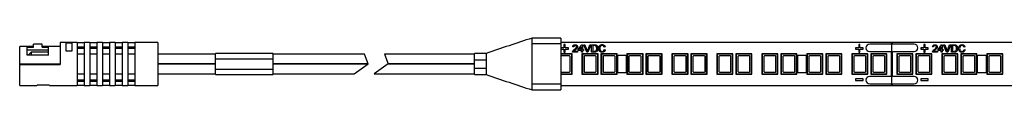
# Paper-space layout '_Vorderseite' of a CAD drawing. Header units: millimetres. Extents: x -89 to 250, y -5 to 5.
# Tile 1 of 3: x -89 to 82.03, y -4.5 to 4.5. Entities that reach past the tile are written whole.
import ezdxf

# ---------------------------------------------------------------- set-up
doc = ezdxf.new("R2010")
doc.units = ezdxf.units.MM

psp = doc.layouts.new('_Vorderseite')

# ---------------------------------------------------------------- linework, layer by layer
at = {"color": 7, "linetype": 'Continuous', "lineweight": 25}
for p, q in [((-85.1, 3.45), (-86.6, 3.45)), ((-86.6, 2.92), (-86.6, 3.45)), ((-85.1, 2.92), (-85.1, 3.45)), ((-79, 3.75), (-81.95, 3.75)), ((-81.95, 3.75), (-81.95, -0.1)), ((-80.95, 3.68), (-79.95, 3.68)), ((-80.95, 2.25), (-80.95, 3.68)), ((-79.95, 3.68), (-79.95, 2.25)), ((-79, 3.75), (-79, -3.75)), ((-77.8, 3.7), (-79, 3.7)), ((-76.8, 3.75), (-77.8, 3.75)), ((-77.8, 3.75), (-77.8, -3.75)), ((-76.8, 3.75), (-76.8, -3.75)), ((-75.6, 3.7), (-76.8, 3.7)), ((-74.6, 3.75), (-75.6, 3.75)), ((-75.6, 3.75), (-75.6, -3.75)), ((-74.6, 3.75), (-74.6, -3.75)), ((-73.4, 3.7), (-74.6, 3.7)), ((-72.4, 3.75), (-73.4, 3.75)), ((-73.4, 3.75), (-73.4, -3.75)), ((-72.4, 3.75), (-72.4, -3.75)), ((-71.2, 3.7), (-72.4, 3.7)), ((-70.2, 3.75), (-71.2, 3.75)), ((-71.2, 3.75), (-71.2, -3.75)), ((-70.2, 3.75), (-70.2, -3.75)), ((-69, 3.7), (-70.2, 3.7)), ((-65, 3.75), (-69, 3.75)), ((-69, 3.75), (-69, -3.75)), ((-65, 3.75), (-65, -3.75)), ((5, 4.5), (0, 4.5)), ((0, -4.5), (0, 4.5)), ((5, 3.5), (0, 3.5)), ((5, 4.5), (5, -4.5)), ((250, 3.75), (5, 3.75)), ((66.35, 3.45), (58.65, 3.45)), ((62.4, 3.75), (62.4, 3.45)), ((62.5, -3.75), (62.5, 3.75)), ((62.6, 3.45), (62.6, 3.75)), ((-86.6, 3.05), (-89, 3.05)), ((-89, 0.05), (-89, 3.05)), ((-87.7, 2.92), (-86.6, 2.92)), ((-87.7, 1.55), (-87.7, 2.92)), ((-87.7, 2.47), (-84, 2.47)), ((-87, 2.05), (-87.5, 1.55)), ((-84, 2.05), (-87, 2.05)), ((-87, 2.05), (-87, 1.55)), ((-81.95, 3.05), (-85.1, 3.05)), ((-85.1, 2.92), (-84, 2.92)), ((-84, 1.55), (-84, 2.92)), ((-79.95, 2.25), (-80.95, 2.25)), ((-79, 2.99), (-77.8, 2.99)), ((-79, 2.75), (-77.8, 2.75)), ((-76.8, 2.99), (-75.6, 2.99)), ((-76.8, 2.75), (-75.6, 2.75)), ((-74.6, 2.99), (-73.4, 2.99)), ((-74.6, 2.75), (-73.4, 2.75)), ((-72.4, 2.99), (-71.2, 2.99)), ((-72.4, 2.75), (-71.2, 2.75)), ((-70.2, 2.99), (-69, 2.99)), ((-70.2, 2.75), (-69, 2.75)), ((-45, 1.8), (-55, 1.8)), ((-55, -1.8), (-55, 1.8)), ((-45, -1.8), (-45, 1.8)), ((-8, 1.85), (-10, 1.85)), ((-10, -1.85), (-10, 1.85)), ((-8, 1.85), (-8, -1.85)), ((5, 2.82), (5, 2.59)), ((5.54, 2.82), (5, 2.82)), ((5, 2.59), (5.54, 2.59)), ((6.96, 1.75), (5, 1.75)), ((5.54, 3.36), (5.54, 2.82)), ((5.77, 3.36), (5.54, 3.36)), ((5.54, 2.59), (5.54, 2.05)), ((5.54, 2.05), (5.77, 2.05)), ((5.77, 2.82), (5.77, 3.36)), ((6.31, 2.82), (5.77, 2.82)), ((5.77, 2.59), (6.31, 2.59)), ((5.77, 2.05), (5.77, 2.59)), ((6.31, 2.59), (6.31, 2.82)), ((6.89, 1.68), (6.96, 1.75)), ((6.96, -1.75), (6.96, 1.75)), ((7.9, 2.05), (7.05, 2.05)), ((7.23, 2.97), (7.07, 2.98)), ((7.26, 2.22), (7.9, 2.22)), ((7.9, 2.22), (7.9, 2.05)), ((8.02, 2.53), (8.63, 3.33)), ((8.02, 2.37), (8.02, 2.53)), ((8.58, 2.37), (8.02, 2.37)), ((8.58, 3), (8.22, 2.53)), ((8.22, 2.53), (8.58, 2.53)), ((8.58, 2.53), (8.58, 3)), ((8.58, 2.05), (8.58, 2.37)), ((8.75, 2.05), (8.58, 2.05)), ((8.63, 3.33), (8.75, 3.33)), ((8.74, 1.68), (8.67, 1.75)), ((11.47, 1.75), (8.67, 1.75)), ((8.67, 1.75), (8.67, -1.75)), ((8.75, 3.33), (8.75, 2.53)), ((8.75, 2.53), (8.92, 2.53)), ((8.92, 2.37), (8.75, 2.37)), ((8.75, 2.37), (8.75, 2.05)), ((8.92, 2.53), (8.92, 2.37)), ((9.51, 2.05), (8.98, 3.35)), ((8.98, 3.35), (9.18, 3.35)), ((9.18, 3.35), (9.54, 2.42)), ((9.71, 2.05), (9.51, 2.05)), ((9.68, 2.42), (10.03, 3.35)), ((10.23, 3.35), (9.71, 2.05)), ((10.03, 3.35), (10.23, 3.35)), ((10.35, 2.05), (10.35, 3.35)), ((10.35, 3.35), (10.79, 3.35)), ((10.82, 2.05), (10.35, 2.05)), ((10.8, 3.2), (10.53, 3.2)), ((10.53, 3.2), (10.53, 2.2)), ((10.53, 2.2), (10.8, 2.2)), ((11.4, 1.68), (11.47, 1.75)), ((11.47, -1.75), (11.47, 1.75)), ((12.04, 1.68), (11.97, 1.75)), ((14.77, 1.75), (11.97, 1.75)), ((11.97, 1.75), (11.97, -1.75)), ((12.68, 2.99), (12.5, 2.95)), ((12.53, 2.51), (12.72, 2.47)), ((14.7, 1.68), (14.77, 1.75)), ((14.77, -1.75), (14.77, 1.75)), ((16.55, 1.68), (16.48, 1.75)), ((19.28, 1.75), (16.48, 1.75)), ((16.48, 1.75), (16.48, -1.75)), ((19.21, 1.68), (19.28, 1.75)), ((19.28, -1.75), (19.28, 1.75)), ((19.85, 1.68), (19.78, 1.75)), ((22.58, 1.75), (19.78, 1.75)), ((19.78, 1.75), (19.78, -1.75)), ((22.51, 1.68), (22.58, 1.75)), ((22.58, -1.75), (22.58, 1.75)), ((24.36, 1.68), (24.29, 1.75)), ((27.09, 1.75), (24.29, 1.75)), ((24.29, 1.75), (24.29, -1.75)), ((27.02, 1.68), (27.09, 1.75)), ((27.09, -1.75), (27.09, 1.75)), ((27.66, 1.68), (27.59, 1.75)), ((30.39, 1.75), (27.59, 1.75)), ((27.59, 1.75), (27.59, -1.75)), ((30.32, 1.68), (30.39, 1.75)), ((30.39, -1.75), (30.39, 1.75)), ((32.17, 1.68), (32.1, 1.75)), ((34.9, 1.75), (32.1, 1.75)), ((32.1, 1.75), (32.1, -1.75)), ((34.83, 1.68), (34.9, 1.75)), ((34.9, -1.75), (34.9, 1.75)), ((35.47, 1.68), (35.4, 1.75)), ((38.2, 1.75), (35.4, 1.75)), ((35.4, 1.75), (35.4, -1.75)), ((38.13, 1.68), (38.2, 1.75)), ((38.2, -1.75), (38.2, 1.75)), ((39.98, 1.68), (39.91, 1.75)), ((42.71, 1.75), (39.91, 1.75)), ((39.91, 1.75), (39.91, -1.75)), ((42.64, 1.68), (42.71, 1.75)), ((42.71, -1.75), (42.71, 1.75)), ((43.28, 1.68), (43.21, 1.75)), ((46.01, 1.75), (43.21, 1.75)), ((43.21, 1.75), (43.21, -1.75)), ((45.94, 1.68), (46.01, 1.75)), ((46.01, -1.75), (46.01, 1.75)), ((47.79, 1.68), (47.72, 1.75)), ((50.52, 1.75), (47.72, 1.75)), ((47.72, 1.75), (47.72, -1.75)), ((50.45, 1.68), (50.52, 1.75)), ((50.52, -1.75), (50.52, 1.75)), ((51.09, 1.68), (51.02, 1.75)), ((51.02, 1.75), (51.02, -1.75)), ((53.82, 1.75), (51.02, 1.75)), ((53.75, 1.68), (53.82, 1.75)), ((53.82, -1.75), (53.82, 1.75)), ((55.6, 1.68), (55.53, 1.75)), ((58.33, 1.75), (55.53, 1.75)), ((55.53, 1.75), (55.53, -1.75)), ((56.19, 2.82), (56.19, 2.59)), ((56.73, 2.82), (56.19, 2.82)), ((56.19, 2.59), (56.73, 2.59)), ((56.73, 3.36), (56.73, 2.82)), ((56.96, 3.36), (56.73, 3.36)), ((56.73, 2.59), (56.73, 2.05)), ((56.73, 2.05), (56.96, 2.05)), ((56.96, 2.82), (56.96, 3.36)), ((57.5, 2.82), (56.96, 2.82)), ((56.96, 2.59), (57.5, 2.59)), ((56.96, 2.05), (56.96, 2.59)), ((57.5, 2.59), (57.5, 2.82)), ((58.26, 1.68), (58.33, 1.75)), ((58.33, -1.75), (58.33, 1.75)), ((58.65, 2.15), (66.35, 2.15)), ((58.9, 1.68), (58.83, 1.75)), ((61.63, 1.75), (58.83, 1.75)), ((58.83, 1.75), (58.83, -1.75)), ((61.56, 1.68), (61.63, 1.75)), ((61.63, -1.75), (61.63, 1.75)), ((62.4, 2.15), (62.4, -2.15)), ((62.6, -2.15), (62.6, 2.15)), ((63.43, 1.68), (63.36, 1.75)), ((66.16, 1.75), (63.36, 1.75)), ((63.36, 1.75), (63.36, -1.75)), ((66.09, 1.68), (66.16, 1.75)), ((66.16, -1.75), (66.16, 1.75)), ((66.73, 1.68), (66.66, 1.75)), ((69.46, 1.75), (66.66, 1.75)), ((66.66, 1.75), (66.66, -1.75)), ((67.5, 2.82), (67.5, 2.59)), ((68.04, 2.82), (67.5, 2.82)), ((67.5, 2.59), (68.04, 2.59)), ((68.04, 3.36), (68.04, 2.82)), ((68.27, 3.36), (68.04, 3.36)), ((68.04, 2.59), (68.04, 2.05)), ((68.04, 2.05), (68.27, 2.05)), ((68.27, 2.82), (68.27, 3.36)), ((68.81, 2.82), (68.27, 2.82)), ((68.27, 2.59), (68.81, 2.59)), ((68.27, 2.05), (68.27, 2.59)), ((68.81, 2.59), (68.81, 2.82)), ((69.39, 1.68), (69.46, 1.75)), ((69.46, -1.75), (69.46, 1.75)), ((70.4, 2.05), (69.55, 2.05)), ((69.73, 2.97), (69.57, 2.98)), ((69.76, 2.22), (70.4, 2.22)), ((70.4, 2.22), (70.4, 2.05)), ((70.52, 2.53), (71.13, 3.33)), ((70.52, 2.37), (70.52, 2.53)), ((71.08, 2.37), (70.52, 2.37)), ((71.08, 3), (70.72, 2.53)), ((70.72, 2.53), (71.08, 2.53)), ((71.08, 2.53), (71.08, 3)), ((71.08, 2.05), (71.08, 2.37)), ((71.25, 2.05), (71.08, 2.05)), ((71.13, 3.33), (71.25, 3.33)), ((71.24, 1.68), (71.17, 1.75)), ((71.17, 1.75), (71.17, -1.75)), ((73.97, 1.75), (71.17, 1.75)), ((71.25, 3.33), (71.25, 2.53)), ((71.25, 2.53), (71.42, 2.53)), ((71.42, 2.37), (71.25, 2.37)), ((71.25, 2.37), (71.25, 2.05)), ((71.42, 2.53), (71.42, 2.37)), ((72.01, 2.05), (71.48, 3.35)), ((71.48, 3.35), (71.68, 3.35)), ((71.68, 3.35), (72.04, 2.42)), ((72.21, 2.05), (72.01, 2.05)), ((72.18, 2.42), (72.53, 3.35)), ((72.73, 3.35), (72.21, 2.05)), ((72.53, 3.35), (72.73, 3.35)), ((72.85, 2.05), (72.85, 3.35)), ((72.85, 3.35), (73.29, 3.35)), ((73.32, 2.05), (72.85, 2.05)), ((73.3, 3.2), (73.03, 3.2)), ((73.03, 3.2), (73.03, 2.2)), ((73.03, 2.2), (73.3, 2.2)), ((73.9, 1.68), (73.97, 1.75)), ((73.97, -1.75), (73.97, 1.75)), ((74.54, 1.68), (74.47, 1.75)), ((77.27, 1.75), (74.47, 1.75)), ((74.47, 1.75), (74.47, -1.75)), ((75.18, 2.99), (75, 2.95)), ((75.03, 2.51), (75.22, 2.47)), ((77.2, 1.68), (77.27, 1.75)), ((77.27, -1.75), (77.27, 1.75)), ((79.05, 1.68), (78.98, 1.75)), ((78.98, 1.75), (78.98, -1.75)), ((81.78, 1.75), (78.98, 1.75)), ((81.71, 1.68), (81.78, 1.75)), ((81.78, -1.75), (81.78, 1.75)), ((-89, 0.05), (-81.95, 0.05)), ((-89, -3.75), (-89, 0)), ((-89, 0), (-81.95, 0)), ((-84, 1.55), (-87.7, 1.55)), ((-77.8, 1.68), (-79, 1.68)), ((-75.6, 1.68), (-76.8, 1.68)), ((-73.4, 1.68), (-74.6, 1.68)), ((-71.2, 1.68), (-72.4, 1.68)), ((-69, 1.68), (-70.2, 1.68)), ((-55, 1.71), (-65, 1.71)), ((-65, 0), (-55, 0)), ((-55, 0.9), (-45, 0.9)), ((-29.11, 1.71), (-45, 1.71)), ((-45, 0), (-28.49, 0)), ((-28.49, 0), (-29.11, 1.71)), ((-10, 1.71), (-25.62, 1.71)), ((-25.62, 1.71), (-25, 0)), ((-25, 0), (-10, 0)), ((-10, 0.7), (-8, 0.7)), ((6.89, 1.68), (5, 1.68)), ((6.51, 1.4), (5, 1.4)), ((6.61, -1.3), (6.61, 1.3)), ((6.89, -1.68), (6.89, 1.68)), ((8.74, 1.68), (8.74, -1.68)), ((11.4, 1.68), (8.74, 1.68)), ((9.02, 1.3), (9.02, -1.3)), ((11.02, 1.4), (9.12, 1.4)), ((11.12, -1.3), (11.12, 1.3)), ((11.4, -1.68), (11.4, 1.68)), ((14.7, 1.68), (12.04, 1.68)), ((12.04, 1.68), (12.04, -1.68)), ((12.32, 1.3), (12.32, -1.3)), ((14.32, 1.4), (12.42, 1.4)), ((14.42, -1.3), (14.42, 1.3)), ((14.7, -1.68), (14.7, 1.68)), ((16.42, 1.5), (14.82, 1.5)), ((14.82, 1.5), (14.82, -1.5)), ((16.42, -1.5), (16.42, 1.5)), ((19.21, 1.68), (16.55, 1.68)), ((16.55, 1.68), (16.55, -1.68)), ((16.83, 1.3), (16.83, -1.3)), ((18.83, 1.4), (16.93, 1.4)), ((18.93, -1.3), (18.93, 1.3)), ((19.21, -1.68), (19.21, 1.68)), ((22.51, 1.68), (19.85, 1.68)), ((19.85, 1.68), (19.85, -1.68)), ((20.13, 1.3), (20.13, -1.3)), ((22.13, 1.4), (20.23, 1.4)), ((22.23, -1.3), (22.23, 1.3)), ((22.51, -1.68), (22.51, 1.68)), ((27.02, 1.68), (24.36, 1.68)), ((24.36, 1.68), (24.36, -1.68)), ((24.64, 1.3), (24.64, -1.3)), ((26.64, 1.4), (24.74, 1.4)), ((26.74, -1.3), (26.74, 1.3)), ((27.02, -1.68), (27.02, 1.68)), ((27.66, 1.68), (27.66, -1.68)), ((30.32, 1.68), (27.66, 1.68)), ((27.94, 1.3), (27.94, -1.3)), ((29.94, 1.4), (28.04, 1.4)), ((30.04, -1.3), (30.04, 1.3)), ((30.32, -1.68), (30.32, 1.68)), ((34.83, 1.68), (32.17, 1.68)), ((32.17, 1.68), (32.17, -1.68)), ((32.45, 1.3), (32.45, -1.3)), ((34.45, 1.4), (32.55, 1.4)), ((34.55, -1.3), (34.55, 1.3)), ((34.83, -1.68), (34.83, 1.68)), ((38.13, 1.68), (35.47, 1.68)), ((35.47, 1.68), (35.47, -1.68)), ((35.75, 1.3), (35.75, -1.3)), ((37.75, 1.4), (35.85, 1.4)), ((37.85, -1.3), (37.85, 1.3)), ((38.13, -1.68), (38.13, 1.68)), ((42.64, 1.68), (39.98, 1.68)), ((39.98, 1.68), (39.98, -1.68)), ((40.26, 1.3), (40.26, -1.3)), ((42.26, 1.4), (40.36, 1.4)), ((42.36, -1.3), (42.36, 1.3)), ((42.64, -1.68), (42.64, 1.68)), ((45.94, 1.68), (43.28, 1.68)), ((43.28, 1.68), (43.28, -1.68)), ((43.56, 1.3), (43.56, -1.3)), ((45.56, 1.4), (43.66, 1.4)), ((45.66, -1.3), (45.66, 1.3)), ((45.94, -1.68), (45.94, 1.68)), ((46.08, 1.5), (46.08, -1.5)), ((47.67, 1.5), (46.08, 1.5)), ((47.67, -1.5), (47.67, 1.5)), ((50.45, 1.68), (47.79, 1.68)), ((47.79, 1.68), (47.79, -1.68)), ((48.07, 1.3), (48.07, -1.3)), ((50.07, 1.4), (48.17, 1.4)), ((50.17, -1.3), (50.17, 1.3)), ((50.45, -1.68), (50.45, 1.68)), ((51.09, 1.68), (51.09, -1.68)), ((53.75, 1.68), (51.09, 1.68)), ((51.37, 1.3), (51.37, -1.3)), ((53.37, 1.4), (51.47, 1.4)), ((53.47, -1.3), (53.47, 1.3)), ((53.75, -1.68), (53.75, 1.68)), ((58.26, 1.68), (55.6, 1.68)), ((55.6, 1.68), (55.6, -1.68)), ((55.88, 1.3), (55.88, -1.3)), ((57.88, 1.4), (55.98, 1.4)), ((57.98, -1.3), (57.98, 1.3)), ((58.26, -1.68), (58.26, 1.68)), ((61.56, 1.68), (58.9, 1.68)), ((58.9, 1.68), (58.9, -1.68)), ((59.18, 1.3), (59.18, -1.3)), ((61.18, 1.4), (59.28, 1.4)), ((61.28, -1.3), (61.28, 1.3)), ((61.56, -1.68), (61.56, 1.68)), ((66.09, 1.68), (63.43, 1.68)), ((63.43, 1.68), (63.43, -1.68)), ((63.71, 1.3), (63.71, -1.3)), ((65.71, 1.4), (63.81, 1.4)), ((65.81, -1.3), (65.81, 1.3)), ((66.09, -1.68), (66.09, 1.68)), ((69.39, 1.68), (66.73, 1.68)), ((66.73, 1.68), (66.73, -1.68)), ((67.01, 1.3), (67.01, -1.3)), ((69.01, 1.4), (67.11, 1.4)), ((69.11, -1.3), (69.11, 1.3)), ((69.39, -1.68), (69.39, 1.68)), ((71.24, 1.68), (71.24, -1.68)), ((73.9, 1.68), (71.24, 1.68)), ((71.52, 1.3), (71.52, -1.3)), ((73.52, 1.4), (71.62, 1.4)), ((73.62, -1.3), (73.62, 1.3)), ((73.9, -1.68), (73.9, 1.68)), ((77.2, 1.68), (74.54, 1.68)), ((74.54, 1.68), (74.54, -1.68)), ((74.82, 1.3), (74.82, -1.3)), ((76.82, 1.4), (74.92, 1.4)), ((76.92, -1.3), (76.92, 1.3)), ((77.2, -1.68), (77.2, 1.68)), ((78.92, 1.5), (77.33, 1.5)), ((77.33, 1.5), (77.33, -1.5)), ((78.92, -1.5), (78.92, 1.5)), ((79.05, 1.68), (79.05, -1.68)), ((81.71, 1.68), (79.05, 1.68)), ((79.33, 1.3), (79.33, -1.3)), ((81.33, 1.4), (79.43, 1.4)), ((81.43, -1.3), (81.43, 1.3)), ((81.71, -1.68), (81.71, 1.68)), ((-89, -0.1), (-81.95, -0.1)), ((-79, -1.68), (-77.8, -1.68)), ((-76.8, -1.68), (-75.6, -1.68)), ((-74.6, -1.68), (-73.4, -1.68)), ((-72.4, -1.68), (-71.2, -1.68)), ((-70.2, -1.68), (-69, -1.68)), ((-55, 0), (-65, 0)), ((-65, -1.71), (-55, -1.71)), ((-55, -0.9), (-45, -0.9)), ((-28.49, 0), (-45, 0)), ((-45, -1.71), (-30.92, -1.71)), ((-30.92, -1.71), (-28.49, 0)), ((-25.01, 0), (-27.43, -1.71)), ((-27.43, -1.71), (-10, -1.71)), ((-10, 0), (-25.01, 0)), ((-10, -0.7), (-8, -0.7)), ((5, -1.4), (6.51, -1.4)), ((5, -1.68), (6.89, -1.68)), ((6.89, -1.68), (6.96, -1.75)), ((8.74, -1.68), (8.67, -1.75)), ((8.74, -1.68), (11.4, -1.68)), ((9.12, -1.4), (11.02, -1.4)), ((11.4, -1.68), (11.47, -1.75)), ((12.04, -1.68), (11.97, -1.75)), ((12.04, -1.68), (14.7, -1.68)), ((12.42, -1.4), (14.32, -1.4)), ((14.7, -1.68), (14.77, -1.75)), ((14.82, -1.5), (16.42, -1.5)), ((16.55, -1.68), (16.48, -1.75)), ((16.55, -1.68), (19.21, -1.68)), ((16.93, -1.4), (18.83, -1.4)), ((19.21, -1.68), (19.28, -1.75)), ((19.85, -1.68), (19.78, -1.75)), ((19.85, -1.68), (22.51, -1.68)), ((20.23, -1.4), (22.13, -1.4)), ((22.51, -1.68), (22.58, -1.75)), ((24.36, -1.68), (24.29, -1.75)), ((24.36, -1.68), (27.02, -1.68)), ((24.74, -1.4), (26.64, -1.4)), ((27.02, -1.68), (27.09, -1.75)), ((27.66, -1.68), (27.59, -1.75)), ((27.66, -1.68), (30.32, -1.68)), ((28.04, -1.4), (29.94, -1.4)), ((30.32, -1.68), (30.39, -1.75)), ((32.17, -1.68), (32.1, -1.75)), ((32.17, -1.68), (34.83, -1.68)), ((32.55, -1.4), (34.45, -1.4)), ((34.83, -1.68), (34.9, -1.75)), ((35.47, -1.68), (35.4, -1.75)), ((35.47, -1.68), (38.13, -1.68)), ((35.85, -1.4), (37.75, -1.4)), ((38.13, -1.68), (38.2, -1.75)), ((39.98, -1.68), (39.91, -1.75)), ((39.98, -1.68), (42.64, -1.68)), ((40.36, -1.4), (42.26, -1.4)), ((42.64, -1.68), (42.71, -1.75)), ((43.28, -1.68), (43.21, -1.75)), ((43.28, -1.68), (45.94, -1.68)), ((43.66, -1.4), (45.56, -1.4)), ((45.94, -1.68), (46.01, -1.75)), ((46.08, -1.5), (47.67, -1.5)), ((47.79, -1.68), (47.72, -1.75)), ((47.79, -1.68), (50.45, -1.68)), ((48.17, -1.4), (50.07, -1.4)), ((50.45, -1.68), (50.52, -1.75)), ((51.09, -1.68), (51.02, -1.75)), ((51.09, -1.68), (53.75, -1.68)), ((51.47, -1.4), (53.37, -1.4)), ((53.75, -1.68), (53.82, -1.75)), ((55.6, -1.68), (55.53, -1.75)), ((55.6, -1.68), (58.26, -1.68)), ((55.98, -1.4), (57.88, -1.4)), ((58.26, -1.68), (58.33, -1.75)), ((58.9, -1.68), (58.83, -1.75)), ((58.9, -1.68), (61.56, -1.68)), ((59.28, -1.4), (61.18, -1.4)), ((61.56, -1.68), (61.63, -1.75)), ((63.43, -1.68), (63.36, -1.75)), ((63.43, -1.68), (66.09, -1.68)), ((63.81, -1.4), (65.71, -1.4)), ((66.09, -1.68), (66.16, -1.75)), ((66.73, -1.68), (66.66, -1.75)), ((66.73, -1.68), (69.39, -1.68)), ((67.11, -1.4), (69.01, -1.4)), ((69.39, -1.68), (69.46, -1.75)), ((71.24, -1.68), (71.17, -1.75)), ((71.24, -1.68), (73.9, -1.68)), ((71.62, -1.4), (73.52, -1.4)), ((73.9, -1.68), (73.97, -1.75)), ((74.54, -1.68), (74.47, -1.75)), ((74.54, -1.68), (77.2, -1.68)), ((74.92, -1.4), (76.82, -1.4)), ((77.2, -1.68), (77.27, -1.75)), ((77.33, -1.5), (78.92, -1.5)), ((79.05, -1.68), (78.98, -1.75)), ((79.05, -1.68), (81.71, -1.68)), ((79.43, -1.4), (81.33, -1.4)), ((81.71, -1.68), (81.78, -1.75)), ((-79, -2.75), (-77.8, -2.75)), ((-79, -2.99), (-77.8, -2.99)), ((-76.8, -2.75), (-75.6, -2.75)), ((-76.8, -2.99), (-75.6, -2.99)), ((-74.6, -2.75), (-73.4, -2.75)), ((-74.6, -2.99), (-73.4, -2.99)), ((-72.4, -2.75), (-71.2, -2.75)), ((-72.4, -2.99), (-71.2, -2.99)), ((-70.2, -2.75), (-69, -2.75)), ((-70.2, -2.99), (-69, -2.99)), ((-55, -1.8), (-45, -1.8)), ((-10, -1.85), (-8, -1.85)), ((5, -1.75), (6.96, -1.75)), ((8.67, -1.75), (11.47, -1.75)), ((11.97, -1.75), (14.77, -1.75)), ((16.48, -1.75), (19.28, -1.75)), ((19.78, -1.75), (22.58, -1.75)), ((24.29, -1.75), (27.09, -1.75)), ((27.59, -1.75), (30.39, -1.75)), ((32.1, -1.75), (34.9, -1.75)), ((35.4, -1.75), (38.2, -1.75)), ((39.91, -1.75), (42.71, -1.75)), ((43.21, -1.75), (46.01, -1.75)), ((47.72, -1.75), (50.52, -1.75)), ((51.02, -1.75), (53.82, -1.75)), ((55.53, -1.75), (58.33, -1.75)), ((56.19, -2.55), (56.19, -2.85)), ((57.5, -2.55), (56.19, -2.55)), ((56.19, -2.85), (57.5, -2.85)), ((57.5, -2.85), (57.5, -2.55)), ((66.35, -2.15), (58.65, -2.15)), ((58.83, -1.75), (61.63, -1.75)), ((63.36, -1.75), (66.16, -1.75)), ((66.66, -1.75), (69.46, -1.75)), ((67.5, -2.55), (67.5, -2.85)), ((68.81, -2.55), (67.5, -2.55)), ((67.5, -2.85), (68.81, -2.85)), ((68.81, -2.85), (68.81, -2.55)), ((71.17, -1.75), (73.97, -1.75)), ((74.47, -1.75), (77.27, -1.75)), ((78.98, -1.75), (81.78, -1.75)), ((-89, -3.75), (-86, -3.75)), ((-86, -3.72), (-86, -3.75)), ((-84.1, -3.67), (-85.7, -3.67)), ((-83.8, -3.75), (-83.8, -3.72)), ((-83.8, -3.75), (-79, -3.75)), ((-79, -3.7), (-77.8, -3.7)), ((-77.8, -3.75), (-76.8, -3.75)), ((-76.8, -3.7), (-75.6, -3.7)), ((-75.6, -3.75), (-74.6, -3.75)), ((-74.6, -3.7), (-73.4, -3.7)), ((-73.4, -3.75), (-72.4, -3.75)), ((-72.4, -3.7), (-71.2, -3.7)), ((-71.2, -3.75), (-70.2, -3.75)), ((-70.2, -3.7), (-69, -3.7)), ((-69, -3.75), (-65, -3.75)), ((5, -3.5), (0, -3.5)), ((0, -4.5), (5, -4.5)), ((5, -3.75), (250, -3.75)), ((58.65, -3.45), (66.35, -3.45)), ((62.4, -3.45), (62.4, -3.75)), ((62.6, -3.75), (62.6, -3.45))]:
    psp.add_line(p, q, dxfattribs=at)
for centre, radius, start, end in [((58.65, 2.8), 0.65, 90, 270), ((66.35, 2.8), 0.65, 270, 90), ((6.51, 1.3), 0.1, 360, 90), ((9.12, 1.3), 0.1, 90, 180), ((11.02, 1.3), 0.1, 360, 90), ((12.42, 1.3), 0.1, 90, 180), ((14.32, 1.3), 0.1, 360, 90), ((16.93, 1.3), 0.1, 90, 180), ((18.83, 1.3), 0.1, 0, 90), ((20.23, 1.3), 0.1, 90, 180), ((22.13, 1.3), 0.1, 0, 90), ((24.74, 1.3), 0.1, 90, 180), ((26.64, 1.3), 0.1, 0, 90), ((28.04, 1.3), 0.1, 90, 180), ((29.94, 1.3), 0.1, 0, 90), ((32.55, 1.3), 0.1, 90, 180), ((34.45, 1.3), 0.1, 360, 90), ((35.85, 1.3), 0.1, 90, 180), ((37.75, 1.3), 0.1, 360, 90), ((40.36, 1.3), 0.1, 90, 180), ((42.26, 1.3), 0.1, 360, 90), ((43.66, 1.3), 0.1, 90, 180), ((45.56, 1.3), 0.1, 360, 90), ((48.17, 1.3), 0.1, 90, 180), ((50.07, 1.3), 0.1, 0, 90), ((51.47, 1.3), 0.1, 90, 180), ((53.37, 1.3), 0.1, 0, 90), ((55.98, 1.3), 0.1, 90, 180), ((57.88, 1.3), 0.1, 0, 90), ((59.28, 1.3), 0.1, 90, 180), ((61.18, 1.3), 0.1, 0, 90), ((63.81, 1.3), 0.1, 90, 180), ((65.71, 1.3), 0.1, 360, 90), ((67.11, 1.3), 0.1, 90, 180), ((69.01, 1.3), 0.1, 360, 90), ((71.62, 1.3), 0.1, 90, 180), ((73.52, 1.3), 0.1, 0, 90), ((74.92, 1.3), 0.1, 90, 180), ((76.82, 1.3), 0.1, 0, 90), ((79.43, 1.3), 0.1, 90, 180), ((81.33, 1.3), 0.1, 360, 90), ((6.51, -1.3), 0.1, 270, 360), ((9.12, -1.3), 0.1, 180, 270), ((11.02, -1.3), 0.1, 270, 0), ((12.42, -1.3), 0.1, 180, 270), ((14.32, -1.3), 0.1, 270, 0), ((16.93, -1.3), 0.1, 180, 270), ((18.83, -1.3), 0.1, 270, 0), ((20.23, -1.3), 0.1, 180, 270), ((22.13, -1.3), 0.1, 270, 0), ((24.74, -1.3), 0.1, 180, 270), ((26.64, -1.3), 0.1, 270, 0), ((28.04, -1.3), 0.1, 180, 270), ((29.94, -1.3), 0.1, 270, 0), ((32.55, -1.3), 0.1, 180, 270), ((34.45, -1.3), 0.1, 270, 360), ((35.85, -1.3), 0.1, 180, 270), ((37.75, -1.3), 0.1, 270, 360), ((40.36, -1.3), 0.1, 180, 270), ((42.26, -1.3), 0.1, 270, 0), ((43.66, -1.3), 0.1, 180, 270), ((45.56, -1.3), 0.1, 270, 0), ((48.17, -1.3), 0.1, 180, 270), ((50.07, -1.3), 0.1, 270, 360), ((51.47, -1.3), 0.1, 180, 270), ((53.37, -1.3), 0.1, 270, 360), ((55.98, -1.3), 0.1, 180, 270), ((57.88, -1.3), 0.1, 270, 360), ((59.28, -1.3), 0.1, 180, 270), ((61.18, -1.3), 0.1, 270, 360), ((63.81, -1.3), 0.1, 180, 270), ((65.71, -1.3), 0.1, 270, 360), ((67.11, -1.3), 0.1, 180, 270), ((69.01, -1.3), 0.1, 270, 360), ((71.62, -1.3), 0.1, 180, 270), ((73.52, -1.3), 0.1, 270, 0), ((74.92, -1.3), 0.1, 180, 270), ((76.82, -1.3), 0.1, 270, 0), ((79.43, -1.3), 0.1, 180, 270), ((81.33, -1.3), 0.1, 270, 360), ((58.65, -2.8), 0.65, 90, 270), ((66.35, -2.8), 0.65, 270, 90)]:
    psp.add_arc(centre, radius, start, end, dxfattribs=at)
for points, knots in [([(0, 4.5), (-1.33, 4.06), (-4, 3.18), (-6.67, 2.29), (-8, 1.85)], [0, 0, 0, 0, 0.500001, 1, 1, 1, 1]), ([(7.05, 2.05), (7.05, 2.06), (7.05, 2.08), (7.05, 2.11), (7.06, 2.14), (7.06, 2.16), (7.07, 2.17)], [0, 0, 0, 0, 0.252643, 0.50444, 0.750407, 1, 1, 1, 1]), ([(7.07, 2.98), (7.07, 3), (7.07, 3.03), (7.08, 3.07), (7.09, 3.11), (7.11, 3.14), (7.12, 3.17), (7.14, 3.2), (7.17, 3.23), (7.19, 3.26), (7.22, 3.28), (7.25, 3.3), (7.28, 3.31), (7.32, 3.33), (7.36, 3.34), (7.4, 3.34), (7.44, 3.35), (7.47, 3.35), (7.48, 3.35)], [0, 0, 0, 0, 0.070675, 0.137493, 0.201473, 0.262869, 0.32255, 0.380737, 0.43822, 0.495487, 0.553484, 0.611346, 0.670644, 0.731587, 0.794183, 0.859445, 0.928208, 1, 1, 1, 1]), ([(7.07, 2.17), (7.07, 2.18), (7.08, 2.21), (7.11, 2.26), (7.13, 2.3), (7.16, 2.34), (7.18, 2.37), (7.2, 2.39), (7.23, 2.41), (7.25, 2.44), (7.28, 2.46), (7.3, 2.49), (7.34, 2.51), (7.36, 2.53), (7.37, 2.54)], [0, 0, 0, 0, 0.100388, 0.204407, 0.310686, 0.422157, 0.480685, 0.543238, 0.6095, 0.679555, 0.753841, 0.831641, 0.913813, 1, 1, 1, 1]), ([(7.48, 3.2), (7.47, 3.2), (7.45, 3.2), (7.43, 3.2), (7.4, 3.19), (7.38, 3.19), (7.36, 3.18), (7.34, 3.17), (7.32, 3.15), (7.3, 3.14), (7.29, 3.12), (7.27, 3.1), (7.26, 3.09), (7.25, 3.06), (7.24, 3.04), (7.24, 3.02), (7.23, 2.99), (7.23, 2.98), (7.23, 2.97)], [0, 0, 0, 0, 0.0706965, 0.1383582, 0.2033699, 0.2657002, 0.3272559, 0.3865123, 0.4458583, 0.5051731, 0.5637798, 0.6223431, 0.6808236, 0.7397952, 0.8008012, 0.8642395, 0.9306311, 1, 1, 1, 1]), ([(7.52, 2.46), (7.51, 2.45), (7.49, 2.43), (7.46, 2.41), (7.43, 2.38), (7.41, 2.36), (7.38, 2.34), (7.37, 2.33), (7.35, 2.31), (7.33, 2.29), (7.3, 2.26), (7.27, 2.23), (7.26, 2.22)], [0, 0, 0, 0, 0.1242, 0.23683, 0.339495, 0.431254, 0.511455, 0.581223, 0.640495, 0.688308, 0.850333, 1, 1, 1, 1]), ([(7.37, 2.54), (7.38, 2.55), (7.42, 2.58), (7.46, 2.62), (7.5, 2.65), (7.54, 2.69), (7.57, 2.72), (7.6, 2.75), (7.63, 2.78), (7.65, 2.81), (7.66, 2.83), (7.68, 2.85), (7.69, 2.88), (7.7, 2.9), (7.71, 2.92), (7.71, 2.94), (7.72, 2.97), (7.72, 2.98), (7.72, 2.99)], [0, 0, 0, 0, 0.11141, 0.214526, 0.309417, 0.396087, 0.474284, 0.544374, 0.60642, 0.660582, 0.709794, 0.756451, 0.800767, 0.843168, 0.884295, 0.923885, 0.962359, 1, 1, 1, 1]), ([(7.48, 3.35), (7.5, 3.35), (7.53, 3.35), (7.57, 3.34), (7.61, 3.34), (7.65, 3.32), (7.68, 3.31), (7.72, 3.29), (7.75, 3.27), (7.78, 3.25), (7.8, 3.22), (7.82, 3.19), (7.84, 3.16), (7.86, 3.13), (7.87, 3.1), (7.88, 3.06), (7.88, 3.03), (7.88, 3), (7.88, 2.99)], [0, 0, 0, 0, 0.074712, 0.145539, 0.213339, 0.278615, 0.342094, 0.40389, 0.465063, 0.526577, 0.587328, 0.64638, 0.704345, 0.761672, 0.819418, 0.878039, 0.937796, 1, 1, 1, 1]), ([(7.72, 2.99), (7.72, 3), (7.72, 3.01), (7.71, 3.03), (7.71, 3.05), (7.7, 3.07), (7.69, 3.09), (7.68, 3.11), (7.67, 3.12), (7.65, 3.14), (7.63, 3.15), (7.62, 3.17), (7.6, 3.18), (7.58, 3.19), (7.55, 3.19), (7.53, 3.2), (7.51, 3.2), (7.49, 3.2), (7.48, 3.2)], [0, 0, 0, 0, 0.061762, 0.121174, 0.179421, 0.236843, 0.294322, 0.353191, 0.412721, 0.474522, 0.537057, 0.599591, 0.662367, 0.725246, 0.790316, 0.857724, 0.927232, 1, 1, 1, 1]), ([(7.88, 2.99), (7.88, 2.98), (7.88, 2.95), (7.88, 2.91), (7.87, 2.88), (7.85, 2.84), (7.84, 2.8), (7.82, 2.76), (7.79, 2.72), (7.76, 2.69), (7.74, 2.66), (7.72, 2.63), (7.69, 2.61), (7.66, 2.58), (7.63, 2.55), (7.6, 2.52), (7.56, 2.49), (7.54, 2.47), (7.52, 2.46)], [0, 0, 0, 0, 0.057945, 0.116018, 0.174826, 0.234683, 0.296827, 0.364061, 0.436192, 0.51426, 0.556976, 0.604856, 0.657675, 0.715751, 0.77884, 0.847501, 0.921228, 1, 1, 1, 1]), ([(9.54, 2.42), (9.54, 2.4), (9.56, 2.36), (9.58, 2.31), (9.59, 2.26), (9.6, 2.22), (9.61, 2.21)], [0, 0, 0, 0, 0.265687, 0.519738, 0.765585, 1, 1, 1, 1]), ([(9.61, 2.21), (9.62, 2.24), (9.64, 2.31), (9.67, 2.38), (9.68, 2.42)], [0, 0, 0, 0, 0.4964411, 1, 1, 1, 1]), ([(10.79, 3.35), (10.81, 3.35), (10.83, 3.35), (10.86, 3.35), (10.9, 3.35), (10.93, 3.35), (10.95, 3.34), (10.98, 3.34), (11, 3.34), (11.02, 3.33), (11.02, 3.33)], [0, 0, 0, 0, 0.157891, 0.306794, 0.445674, 0.57568, 0.694631, 0.805978, 0.907764, 1, 1, 1, 1]), ([(11.01, 3.17), (11.01, 3.18), (10.99, 3.18), (10.97, 3.19), (10.95, 3.19), (10.92, 3.19), (10.9, 3.2), (10.87, 3.2), (10.83, 3.2), (10.81, 3.2), (10.8, 3.2)], [0, 0, 0, 0, 0.087425, 0.1852479, 0.2927384, 0.4112061, 0.5412456, 0.6827809, 0.836034, 1, 1, 1, 1]), ([(10.8, 2.2), (10.82, 2.2), (10.86, 2.2), (10.91, 2.21), (10.96, 2.21), (10.99, 2.22), (11.03, 2.24), (11.06, 2.25), (11.09, 2.27), (11.1, 2.28), (11.11, 2.29)], [0, 0, 0, 0, 0.177956, 0.336653, 0.476122, 0.597334, 0.707007, 0.80993, 0.907088, 1, 1, 1, 1]), ([(11.42, 2.71), (11.42, 2.68), (11.42, 2.64), (11.41, 2.57), (11.4, 2.5), (11.38, 2.45), (11.36, 2.39), (11.34, 2.34), (11.32, 2.3), (11.3, 2.26), (11.27, 2.22), (11.24, 2.19), (11.21, 2.16), (11.18, 2.14), (11.14, 2.12), (11.11, 2.1), (11.07, 2.08), (11.02, 2.07), (10.98, 2.06), (10.92, 2.05), (10.87, 2.05), (10.83, 2.05), (10.82, 2.05)], [0, 0, 0, 0, 0.070538, 0.137265, 0.200472, 0.260573, 0.317203, 0.370006, 0.419824, 0.466241, 0.510134, 0.552081, 0.591863, 0.630336, 0.668716, 0.708706, 0.750896, 0.795285, 0.84198, 0.891765, 0.944294, 1, 1, 1, 1]), ([(11.23, 2.71), (11.23, 2.73), (11.23, 2.76), (11.23, 2.81), (11.22, 2.85), (11.22, 2.89), (11.21, 2.93), (11.2, 2.96), (11.18, 3), (11.17, 3.03), (11.15, 3.05), (11.14, 3.08), (11.12, 3.1), (11.1, 3.12), (11.08, 3.14), (11.06, 3.15), (11.03, 3.16), (11.02, 3.17), (11.01, 3.17)], [0, 0, 0, 0, 0.091258, 0.177402, 0.258694, 0.334791, 0.406045, 0.473581, 0.537187, 0.597012, 0.654533, 0.709286, 0.761518, 0.811848, 0.860604, 0.907806, 0.954259, 1, 1, 1, 1]), ([(11.02, 3.33), (11.04, 3.33), (11.08, 3.32), (11.13, 3.3), (11.17, 3.27), (11.2, 3.25), (11.21, 3.24)], [0, 0, 0, 0, 0.261195, 0.513143, 0.757809, 1, 1, 1, 1]), ([(11.11, 2.29), (11.12, 2.3), (11.14, 2.33), (11.16, 2.36), (11.18, 2.41), (11.2, 2.46), (11.22, 2.51), (11.23, 2.57), (11.23, 2.64), (11.23, 2.69), (11.23, 2.71)], [0, 0, 0, 0, 0.0977731, 0.2008596, 0.3104414, 0.4278161, 0.5551684, 0.6918337, 0.8400887, 1, 1, 1, 1]), ([(11.21, 3.24), (11.22, 3.23), (11.24, 3.22), (11.26, 3.19), (11.28, 3.17), (11.3, 3.14), (11.32, 3.11), (11.34, 3.08), (11.35, 3.05), (11.37, 3.02), (11.38, 2.98), (11.39, 2.95), (11.4, 2.91), (11.4, 2.87), (11.41, 2.83), (11.41, 2.79), (11.42, 2.75), (11.42, 2.72), (11.42, 2.71)], [0, 0, 0, 0, 0.056812, 0.113882, 0.170533, 0.227547, 0.285353, 0.343701, 0.403, 0.463842, 0.525815, 0.588967, 0.653271, 0.719097, 0.786749, 0.855788, 0.926836, 1, 1, 1, 1]), ([(11.58, 2.71), (11.58, 2.73), (11.58, 2.76), (11.59, 2.81), (11.59, 2.85), (11.6, 2.9), (11.61, 2.94), (11.63, 2.98), (11.64, 3.02), (11.66, 3.06), (11.68, 3.1), (11.7, 3.13), (11.72, 3.16), (11.75, 3.19), (11.78, 3.22), (11.81, 3.25), (11.84, 3.27), (11.87, 3.29), (11.91, 3.31), (11.95, 3.32), (11.98, 3.34), (12.02, 3.35), (12.06, 3.36), (12.1, 3.36), (12.14, 3.37), (12.17, 3.37), (12.18, 3.37)], [0, 0, 0, 0, 0.049401, 0.097605, 0.144255, 0.189472, 0.233915, 0.277237, 0.319859, 0.361957, 0.403486, 0.443934, 0.483649, 0.522893, 0.561858, 0.600795, 0.640104, 0.679643, 0.7194, 0.758854, 0.798315, 0.837802, 0.877469, 0.917683, 0.958393, 1, 1, 1, 1]), ([(12.19, 2.03), (12.17, 2.03), (12.14, 2.03), (12.09, 2.04), (12.04, 2.04), (12, 2.05), (11.96, 2.07), (11.92, 2.08), (11.88, 2.1), (11.85, 2.12), (11.82, 2.14), (11.79, 2.16), (11.76, 2.19), (11.73, 2.22), (11.71, 2.25), (11.69, 2.29), (11.67, 2.33), (11.65, 2.36), (11.63, 2.4), (11.62, 2.45), (11.61, 2.49), (11.6, 2.53), (11.59, 2.57), (11.59, 2.62), (11.58, 2.66), (11.58, 2.69), (11.58, 2.71)], [0, 0, 0, 0, 0.049196, 0.096248, 0.141349, 0.184656, 0.226059, 0.266173, 0.30529, 0.343245, 0.380877, 0.418496, 0.456319, 0.494237, 0.533024, 0.572473, 0.613079, 0.654934, 0.697397, 0.739884, 0.782195, 0.825062, 0.867987, 0.911411, 0.955372, 1, 1, 1, 1]), ([(12.17, 3.22), (12.16, 3.22), (12.14, 3.22), (12.11, 3.21), (12.07, 3.21), (12.04, 3.2), (12.02, 3.19), (11.99, 3.18), (11.96, 3.16), (11.94, 3.15), (11.92, 3.13), (11.89, 3.11), (11.87, 3.09), (11.86, 3.06), (11.84, 3.04), (11.83, 3.01), (11.81, 2.99), (11.8, 2.95), (11.79, 2.9), (11.78, 2.84), (11.77, 2.77), (11.77, 2.73), (11.77, 2.71)], [0, 0, 0, 0, 0.046763, 0.091969, 0.135804, 0.178232, 0.219441, 0.260177, 0.30028, 0.340548, 0.380311, 0.419642, 0.459017, 0.498182, 0.53767, 0.577913, 0.618649, 0.660762, 0.745299, 0.829745, 0.914602, 1, 1, 1, 1]), ([(11.77, 2.71), (11.77, 2.68), (11.77, 2.63), (11.78, 2.56), (11.79, 2.49), (11.81, 2.44), (11.83, 2.4), (11.84, 2.37), (11.85, 2.34), (11.87, 2.32), (11.89, 2.3), (11.91, 2.28), (11.93, 2.26), (11.96, 2.24), (11.98, 2.23), (12.01, 2.22), (12.03, 2.21), (12.06, 2.2), (12.09, 2.19), (12.11, 2.19), (12.14, 2.18), (12.16, 2.18), (12.17, 2.18)], [0, 0, 0, 0, 0.105343, 0.204375, 0.298069, 0.38707, 0.429726, 0.470901, 0.511122, 0.550179, 0.588354, 0.626683, 0.664452, 0.702515, 0.740481, 0.777618, 0.814716, 0.851527, 0.888098, 0.925112, 0.962104, 1, 1, 1, 1]), ([(12.5, 2.95), (12.5, 2.96), (12.49, 2.98), (12.48, 3.01), (12.46, 3.04), (12.45, 3.07), (12.43, 3.09), (12.42, 3.12), (12.4, 3.14), (12.38, 3.15), (12.36, 3.17), (12.33, 3.18), (12.31, 3.19), (12.29, 3.2), (12.26, 3.21), (12.23, 3.21), (12.2, 3.22), (12.18, 3.22), (12.17, 3.22)], [0, 0, 0, 0, 0.0772311, 0.1511652, 0.2207847, 0.2871495, 0.3506325, 0.4113068, 0.4699644, 0.5267072, 0.5824983, 0.6385087, 0.694918, 0.7524204, 0.811251, 0.8718561, 0.9346442, 1, 1, 1, 1]), ([(12.17, 2.18), (12.18, 2.18), (12.2, 2.18), (12.24, 2.19), (12.27, 2.19), (12.3, 2.2), (12.33, 2.21), (12.35, 2.23), (12.38, 2.25), (12.4, 2.27), (12.43, 2.29), (12.45, 2.31), (12.47, 2.34), (12.48, 2.37), (12.5, 2.4), (12.51, 2.43), (12.52, 2.47), (12.53, 2.5), (12.53, 2.51)], [0, 0, 0, 0, 0.063336, 0.125111, 0.184688, 0.24321, 0.300888, 0.35837, 0.415761, 0.474387, 0.533966, 0.594008, 0.655072, 0.71861, 0.784375, 0.852991, 0.9249, 1, 1, 1, 1]), ([(12.18, 3.37), (12.2, 3.37), (12.23, 3.37), (12.27, 3.36), (12.32, 3.35), (12.36, 3.34), (12.4, 3.33), (12.43, 3.31), (12.47, 3.29), (12.5, 3.27), (12.53, 3.24), (12.56, 3.21), (12.59, 3.18), (12.61, 3.15), (12.63, 3.11), (12.65, 3.07), (12.67, 3.03), (12.68, 3), (12.68, 2.99)], [0, 0, 0, 0, 0.068649, 0.134937, 0.198842, 0.261409, 0.322517, 0.382377, 0.442471, 0.502228, 0.562101, 0.621732, 0.681851, 0.742049, 0.803908, 0.867162, 0.932361, 1, 1, 1, 1]), ([(12.72, 2.47), (12.71, 2.45), (12.7, 2.42), (12.69, 2.37), (12.67, 2.32), (12.64, 2.28), (12.62, 2.24), (12.59, 2.21), (12.56, 2.17), (12.53, 2.14), (12.49, 2.12), (12.45, 2.1), (12.41, 2.08), (12.37, 2.06), (12.33, 2.05), (12.28, 2.04), (12.23, 2.03), (12.2, 2.03), (12.19, 2.03)], [0, 0, 0, 0, 0.071578, 0.140016, 0.206197, 0.270156, 0.332001, 0.392755, 0.452579, 0.512253, 0.571532, 0.630152, 0.688769, 0.748164, 0.808703, 0.870256, 0.9339, 1, 1, 1, 1]), ([(69.55, 2.05), (69.55, 2.07), (69.55, 2.11), (69.56, 2.15), (69.57, 2.17)], [0, 0, 0, 0, 0.559956, 1, 1, 1, 1]), ([(69.57, 2.98), (69.58, 3.04), (69.6, 3.16), (69.71, 3.28), (69.85, 3.34), (69.94, 3.35), (69.98, 3.35)], [0, 0, 0, 0, 0.280235, 0.558893, 0.779132, 1, 1, 1, 1]), ([(69.57, 2.17), (69.59, 2.22), (69.63, 2.3), (69.71, 2.4), (69.78, 2.47), (69.84, 2.51), (69.87, 2.54)], [0, 0, 0, 0, 0.339411, 0.559525, 0.779752, 1, 1, 1, 1]), ([(69.98, 3.2), (69.94, 3.2), (69.87, 3.19), (69.79, 3.13), (69.74, 3.05), (69.74, 2.99), (69.73, 2.97)], [0, 0, 0, 0, 0.28041, 0.559489, 0.779375, 1, 1, 1, 1]), ([(70.02, 2.46), (69.99, 2.43), (69.94, 2.39), (69.87, 2.33), (69.81, 2.28), (69.78, 2.24), (69.76, 2.22)], [0, 0, 0, 0, 0.340038, 0.560063, 0.78009, 1, 1, 1, 1]), ([(69.87, 2.54), (69.95, 2.61), (70.07, 2.71), (70.19, 2.86), (70.21, 2.95), (70.22, 2.99)], [0, 0, 0, 0, 0.561313, 0.781386, 1, 1, 1, 1]), ([(69.98, 3.35), (70.04, 3.35), (70.15, 3.34), (70.29, 3.25), (70.37, 3.12), (70.38, 3.04), (70.38, 2.99)], [0, 0, 0, 0, 0.280482, 0.559644, 0.779749, 1, 1, 1, 1]), ([(70.22, 2.99), (70.21, 3.02), (70.2, 3.09), (70.14, 3.16), (70.06, 3.2), (70.01, 3.2), (69.98, 3.2)], [0, 0, 0, 0, 0.27908, 0.558612, 0.779043, 1, 1, 1, 1]), ([(70.38, 2.99), (70.37, 2.93), (70.36, 2.8), (70.22, 2.62), (70.1, 2.52), (70.02, 2.46)], [0, 0, 0, 0, 0.278741, 0.558834, 1, 1, 1, 1]), ([(72.04, 2.42), (72.05, 2.38), (72.08, 2.31), (72.1, 2.24), (72.11, 2.21)], [0, 0, 0, 0, 0.559998, 1, 1, 1, 1]), ([(72.11, 2.21), (72.12, 2.25), (72.14, 2.32), (72.17, 2.39), (72.18, 2.42)], [0, 0, 0, 0, 0.5599723, 1, 1, 1, 1]), ([(73.29, 3.35), (73.34, 3.35), (73.41, 3.35), (73.49, 3.34), (73.52, 3.33)], [0, 0, 0, 0, 0.560174, 1, 1, 1, 1]), ([(73.51, 3.17), (73.47, 3.18), (73.4, 3.2), (73.33, 3.2), (73.3, 3.2)], [0, 0, 0, 0, 0.5592546, 1, 1, 1, 1]), ([(73.3, 2.2), (73.36, 2.2), (73.48, 2.2), (73.57, 2.26), (73.61, 2.29)], [0, 0, 0, 0, 0.561861, 1, 1, 1, 1]), ([(73.92, 2.71), (73.91, 2.61), (73.9, 2.42), (73.76, 2.18), (73.54, 2.06), (73.39, 2.05), (73.32, 2.05)], [0, 0, 0, 0, 0.28084, 0.559952, 0.779068, 1, 1, 1, 1]), ([(73.73, 2.71), (73.73, 2.81), (73.72, 2.96), (73.62, 3.11), (73.55, 3.15), (73.51, 3.17)], [0, 0, 0, 0, 0.55915, 0.78004, 1, 1, 1, 1]), ([(73.52, 3.33), (73.56, 3.32), (73.63, 3.3), (73.69, 3.26), (73.71, 3.24)], [0, 0, 0, 0, 0.559847, 1, 1, 1, 1]), ([(73.61, 2.29), (73.65, 2.36), (73.73, 2.49), (73.73, 2.64), (73.73, 2.71)], [0, 0, 0, 0, 0.557452, 1, 1, 1, 1]), ([(73.71, 3.24), (73.75, 3.2), (73.83, 3.12), (73.9, 2.93), (73.91, 2.79), (73.92, 2.71)], [0, 0, 0, 0, 0.279769, 0.559929, 1, 1, 1, 1]), ([(74.08, 2.71), (74.09, 2.8), (74.1, 2.99), (74.25, 3.22), (74.46, 3.35), (74.61, 3.36), (74.68, 3.37)], [0, 0, 0, 0, 0.280492, 0.55957, 0.779615, 1, 1, 1, 1]), ([(74.69, 2.03), (74.59, 2.04), (74.39, 2.05), (74.19, 2.25), (74.1, 2.48), (74.09, 2.63), (74.08, 2.71)], [0, 0, 0, 0, 0.279955, 0.558088, 0.778912, 1, 1, 1, 1]), ([(74.67, 3.22), (74.63, 3.21), (74.54, 3.21), (74.41, 3.14), (74.29, 2.98), (74.27, 2.82), (74.27, 2.71)], [0, 0, 0, 0, 0.187223, 0.373906, 0.560736, 1, 1, 1, 1]), ([(74.27, 2.71), (74.27, 2.64), (74.28, 2.5), (74.35, 2.31), (74.5, 2.2), (74.61, 2.19), (74.67, 2.18)], [0, 0, 0, 0, 0.281245, 0.5607156, 0.780138, 1, 1, 1, 1]), ([(75, 2.95), (74.99, 2.99), (74.96, 3.07), (74.88, 3.16), (74.77, 3.21), (74.71, 3.21), (74.67, 3.22)], [0, 0, 0, 0, 0.2805533, 0.5597389, 0.7796538, 1, 1, 1, 1]), ([(74.67, 2.18), (74.72, 2.19), (74.82, 2.2), (74.97, 2.31), (75.01, 2.43), (75.03, 2.51)], [0, 0, 0, 0, 0.280711, 0.560905, 1, 1, 1, 1]), ([(74.68, 3.37), (74.75, 3.36), (74.87, 3.35), (75.03, 3.26), (75.13, 3.13), (75.17, 3.04), (75.18, 2.99)], [0, 0, 0, 0, 0.280081, 0.559449, 0.779549, 1, 1, 1, 1]), ([(75.22, 2.47), (75.2, 2.4), (75.15, 2.27), (75.01, 2.12), (74.85, 2.04), (74.74, 2.04), (74.69, 2.03)], [0, 0, 0, 0, 0.280256, 0.559546, 0.779589, 1, 1, 1, 1]), ([(-8, -1.85), (-6.67, -2.29), (-4, -3.18), (-1.33, -4.06), (0, -4.5)], [0, 0, 0, 0, 0.500002, 1, 1, 1, 1]), ([(-85.7, -3.67), (-85.73, -3.67), (-85.8, -3.68), (-85.89, -3.69), (-85.96, -3.7), (-85.99, -3.71), (-86, -3.72), (-86, -3.72)], [0, 0, 0, 0, 0.21051, 0.420937, 0.633651, 0.849921, 1, 1, 1, 1]), ([(-83.8, -3.72), (-83.8, -3.72), (-83.81, -3.71), (-83.86, -3.69), (-83.94, -3.68), (-84.02, -3.68), (-84.08, -3.67), (-84.1, -3.67)], [0, 0, 0, 0, 0.217046, 0.43406, 0.651568, 0.867026, 1, 1, 1, 1])]:
    psp.add_open_spline(points, degree=3, knots=knots, dxfattribs=at)

doc.saveas('drawing.dxf')
